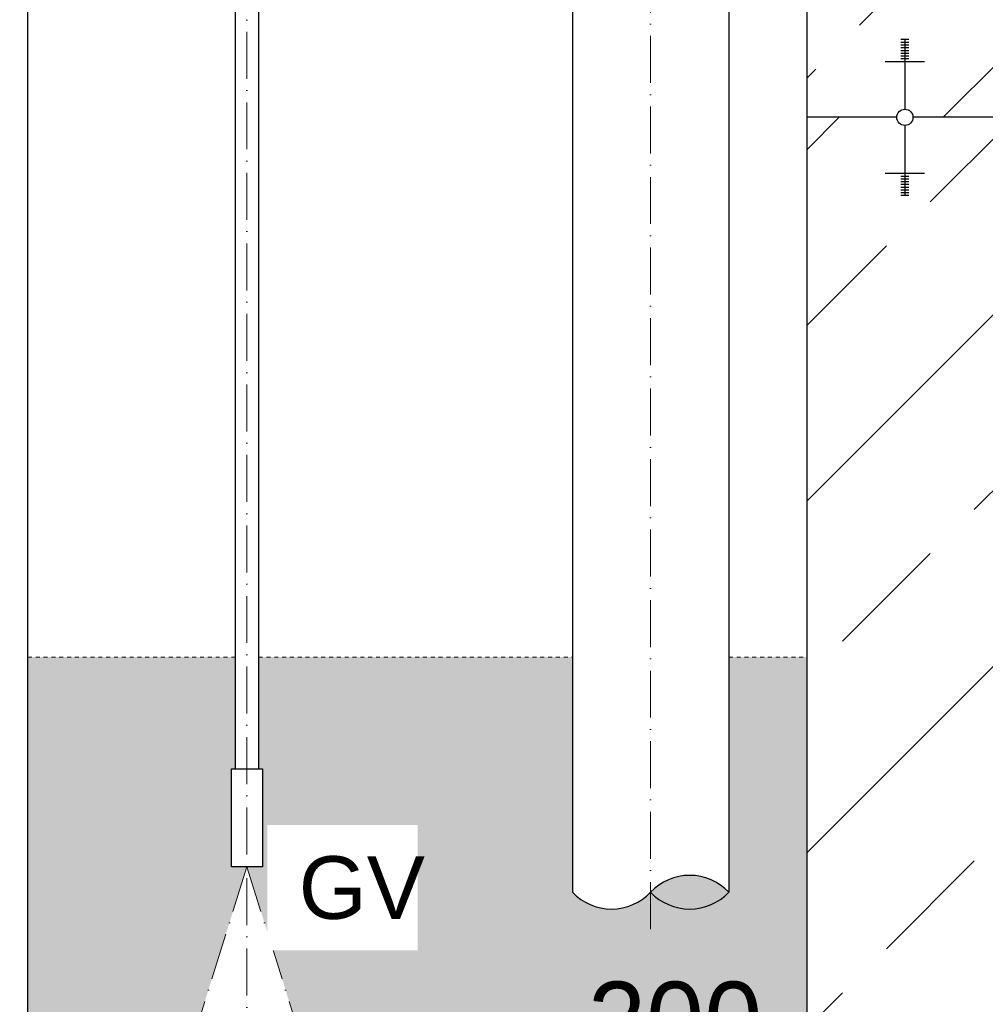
# Model space of a CAD drawing. Header units: millimetres. Extents: x -48448 to 452754, y -13941 to 17062.
# Tile 64 of 256: x 13677 to 14912, y -3214 to -1956. Entities that reach past the tile are written whole.
import ezdxf

# ---------------------------------------------------------------- set-up
doc = ezdxf.new("R2010")
doc.units = ezdxf.units.MM
doc.linetypes.add('ACAD_ISO10W100', pattern=[18, 12, -3, 0, -3])
doc.linetypes.add('JIS_02_1.0', pattern=[2, 1, -1])
doc.layers.add('Bemaßung', color=7, linetype='Continuous', lineweight=13)
doc.layers.add('Beschriftung', color=7, linetype='Continuous')
doc.layers.add('Detail Rohrdurchführung', color=7, linetype='Continuous')
doc.styles.add('LBB3.5M1000', font='isocp.shx', dxfattribs={"height": 3.5})
doc.dimstyles.new('DIN', dxfattribs={"dimtxt": 2.5, "dimasz": 2.5, "dimexe": 1.25, "dimexo": 0.625, "dimtad": 1, "dimtih": 1, "dimdec": 4, "dimdsep": 46, "dimlunit": 6, "dimtxsty": 'Standard', "dimcen": 2.5, "dimadec": 0, "dimazin": 0, "dimtfac": 1, "dimtdec": 4, "dimtmove": 0, "dimatfit": 3, "dimfxl": 0, "dimtvp": 1, "dimtolj": 1, "dimtzin": 0, "dimarcsym": 0})

# ---------------------------------------------------------------- blocks, each defined once
blk = doc.blocks.new('*D64')
at = {"layer": 'Bemaßung', "color": 0, "lineweight": -2, "transparency": 16777216}
for p, q in [((14483.88293021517, -3455.881262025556), (14483.88293021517, -3331.71847481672)), ((14683.88293021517, -3452.02325889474), (14683.88293021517, -3331.71847481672)), ((14533.88293021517, -3381.71847481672), (14633.88293021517, -3381.71847481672))]:
    blk.add_line(p, q, dxfattribs=at)
at = {"layer": 'Bemaßung', "color": 0, "transparency": 16777216}
for points in [[(14533.88293021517, -3373.385141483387), (14533.88293021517, -3390.051808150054), (14483.88293021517, -3381.71847481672)], [(14633.88293021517, -3373.385141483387), (14633.88293021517, -3390.051808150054), (14683.88293021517, -3381.71847481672)]]:
    blk.add_solid(points, dxfattribs=at)
at = {"layer": 'DEFPOINTS', "color": 0, "transparency": 16777216}
for p in [(14683.88293021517, -3381.71847481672), (14483.88293021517, -3505.881262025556), (14683.88293021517, -3502.02325889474)]:
    blk.add_point(p, dxfattribs=at)
at = {"layer": 'Bemaßung', "color": 0, "transparency": 16777216, "insert": (14515.14338658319, -3235.593920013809), "char_height": 100, "attachment_point": 5}
blk.add_mtext('\\A1;200', dxfattribs=at)

msp = doc.modelspace()

# ---------------------------------------------------------------- hatches: boundary and pattern name
h = msp.add_hatch()
h.set_pattern_fill('ANSI33', color=256, scale=50)
h.set_pattern_definition([(45, (-70561.62948107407, 44060.79804128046), (-224.5064030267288, 224.5064030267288), []), (45, (-70337.12298107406, 44060.79804128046), (-224.5064030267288, 224.5064030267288), [158.75, -79.375])])
h.paths.add_polyline_path([(14808.88293021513, -2009.080939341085), (14808.88293021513, -2005.561034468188), (14803.88293021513, -2005.561034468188), (14783.88293021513, -2009.080939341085)], flags=16)
edge = h.paths.add_edge_path()
edge.add_line((14933.88293021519, -791.0585736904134), (14683.88293021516, -791.0585736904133))
edge.add_line((14683.88293021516, -791.0585736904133), (14683.88293021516, -2080.574980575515))
edge.add_line((14683.88293021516, -2080.574980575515), (14798.53039790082, -2080.574980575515))
edge.add_arc((14808.88293021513, -2080.574980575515), 10.35253231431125, 0, 180, ccw=False)
edge.add_line((14819.23546252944, -2080.574980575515), (14933.8829302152, -2080.574980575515))
edge.add_line((14933.8829302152, -2080.574980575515), (14933.88293021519, -791.0585736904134))
h = msp.add_hatch()
h.set_pattern_fill('ANSI33', color=256, scale=50)
h.set_pattern_definition([(45, (-26299.61749887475, 0), (-224.5064030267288, 224.5064030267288), []), (45, (-26075.11099887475, 0), (-224.5064030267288, 224.5064030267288), [158.75, -79.375])])
h.paths.add_polyline_path([(15183.88293021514, -2152.069021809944), (15158.88293021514, -2152.069021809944), (15158.88293021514, -2155.588926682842), (15163.88293021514, -2155.588926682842)], flags=16)
h.paths.add_polyline_path([(14833.88293021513, -2152.069021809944), (14808.88293021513, -2152.069021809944), (14808.88293021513, -2155.588926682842), (14813.88293021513, -2155.588926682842)], flags=16)
h.paths.add_polyline_path([(14808.88293021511, -3698.708484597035), (14808.88293021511, -3695.188579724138), (14803.88293021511, -3695.188579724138), (14783.88293021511, -3698.708484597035)], flags=16)
h.paths.add_polyline_path([(15255.82466911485, -3905.36756811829), (14933.88293021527, -3905.36756811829), (14933.88293021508, -3770.202525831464), (14819.23546252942, -3770.202525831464, -1), (14798.5303979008, -3770.202525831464), (14683.88293021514, -3770.202525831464), (13883.88293021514, -3770.202525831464), (13883.88293021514, -3970.202525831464), (13383.88293021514, -3970.202525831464), (13383.88293021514, -3770.202525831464), (13269.23546252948, -3770.202525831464, -1), (13248.53039790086, -3770.202525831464), (13133.8829302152, -3770.202525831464), (13133.8829302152, -4270.202525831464), (14890.98971140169, -4270.202525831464)])
h.paths.add_polyline_path([(14808.88293021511, -3841.696567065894), (14808.88293021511, -3845.216471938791), (14813.88293021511, -3845.216471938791), (14833.88293021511, -3841.696567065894)], flags=16)
h.paths.add_polyline_path([(13283.88293021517, -3841.696567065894), (13258.88293021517, -3841.696567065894), (13258.88293021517, -3845.216471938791), (13263.88293021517, -3845.216471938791)], flags=16)
h.paths.add_polyline_path([(16024.2338346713, -3494.999753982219), (16493.22585296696, -3479.869458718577), (16486.58119211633, -3273.905672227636), (16017.58917382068, -3289.035967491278)], flags=25)
edge = h.paths.add_edge_path()
edge.add_line((16955.6852954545, -3872.577230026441), (16955.6852954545, -3578.115524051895))
edge.add_line((16955.6852954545, -3578.115524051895), (14683.88293021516, -3621.938627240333))
edge.add_line((14683.88293021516, -3621.938627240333), (14683.88293021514, -3770.202525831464))
edge.add_line((14683.88293021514, -3770.202525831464), (14798.5303979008, -3770.202525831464))
edge.add_arc((14808.88293021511, -3770.202525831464), 10.35253231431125, 0, 180, ccw=False)
edge.add_line((14819.23546252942, -3770.202525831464), (14933.88293021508, -3770.202525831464))
edge.add_line((14933.88293021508, -3770.202525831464), (14933.88293021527, -3905.36756811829))
edge.add_line((14933.88293021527, -3905.36756811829), (15255.82466911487, -3905.36756811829))
edge.add_line((15255.82466911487, -3905.36756811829), (16955.6852954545, -3872.577230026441))
edge = h.paths.add_edge_path()
edge.add_line((16955.6852954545, -3463.794260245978), (16955.68529545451, -2111.11509883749))
edge.add_line((16955.68529545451, -2111.11509883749), (15344.88293021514, -2030.574980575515))
edge.add_line((15344.88293021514, -2030.574980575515), (15344.88293021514, -2080.574980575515))
edge.add_line((15344.88293021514, -2080.574980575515), (15169.23546252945, -2080.574980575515))
edge.add_arc((15158.88293021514, -2080.574980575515), 10.35253231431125, -180, 0, ccw=False)
edge.add_line((15148.53039790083, -2080.574980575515), (14819.23546252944, -2080.574980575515))
edge.add_arc((14808.88293021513, -2080.574980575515), 10.35253231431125, -180, 0, ccw=False)
edge.add_line((14798.53039790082, -2080.574980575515), (14683.88293021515, -2080.574980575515))
edge.add_line((14683.88293021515, -2080.574980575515), (14683.88293021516, -3507.617363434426))
edge.add_line((14683.88293021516, -3507.617363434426), (16955.6852954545, -3463.794260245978))
h = msp.add_hatch(color=256)
h.dxf.hatch_style = 1
h.paths.add_polyline_path([(14483.88293021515, -3070.53505877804), (14483.88293021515, -3070.535199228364, 0.4305696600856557), (14583.88279735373, -3070.535129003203, 0.4305696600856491)])
at = {"layer": 'Bemaßung'}
h = msp.add_hatch(color=254, dxfattribs=at)
h.dxf.hatch_style = 1
edge = h.paths.add_edge_path()
edge.add_spline(control_points=[(13511.56042902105, -2770.202525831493), (13507.81351673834, -2845.546237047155), (13497.63938579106, -2920.81168649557), (13491.86428464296, -2996.052525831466)], knot_values=[395.3288283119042, 395.3288283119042, 395.3288283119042, 395.3288283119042, 621.4842521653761, 621.4842521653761, 621.4842521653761, 621.4842521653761], degree=3, periodic=0)
edge.add_line((13491.86428464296, -2996.052525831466), (13559.73293021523, -2996.052525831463))
edge.add_line((13559.73293021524, -2996.052525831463), (13559.73293021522, -2770.202525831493))
edge.add_line((13559.73293021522, -2770.202525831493), (13511.56042902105, -2770.202525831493))
edge = h.paths.add_edge_path()
edge.add_line((13645.56081709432, -2770.202525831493), (13608.03293021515, -2770.202525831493))
edge.add_line((13608.03293021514, -2770.202525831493), (13608.03293021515, -3577.830013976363))
edge.add_arc((13765.88293021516, -3715.041893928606), 209.150000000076, 125.12001380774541, 139.0010402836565, ccw=False)
edge.add_line((13645.56081709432, -3543.967899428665), (13645.56081709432, -2770.202525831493))
edge = h.paths.add_edge_path()
edge.add_line((13952.88293021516, -2770.202525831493), (13687.96081709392, -2770.202525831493))
edge.add_line((13687.96081709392, -2770.202525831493), (13687.9608170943, -3520.949475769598))
edge.add_arc((13765.88293021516, -3715.041893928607), 209.1500000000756, 90.00000000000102, 111.8739370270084, ccw=False)
edge.add_line((13765.88293021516, -3505.891893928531), (13797.88293021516, -3497.541893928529))
edge.add_line((13797.88293021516, -3497.541893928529), (13797.88293021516, -3453.041893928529))
edge.add_line((13797.88293021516, -3453.041893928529), (13817.88293021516, -3453.041893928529))
edge.add_line((13817.88293021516, -3453.041893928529), (13837.88293021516, -3453.041893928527))
edge.add_line((13837.88293021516, -3453.041893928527), (13967.88293021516, -3038.041893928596))
edge.add_line((13967.88293021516, -3038.041893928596), (13947.88293021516, -3038.041893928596))
edge.add_line((13947.88293021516, -3038.041893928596), (13947.88293021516, -2913.041893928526))
edge.add_line((13947.88293021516, -2913.041893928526), (13952.88293021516, -2913.041893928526))
edge.add_line((13952.88293021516, -2913.041893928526), (13952.88293021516, -2770.202525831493))
edge = h.paths.add_edge_path()
edge.add_line((14383.88293021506, -2770.202525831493), (13982.88293021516, -2770.202525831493))
edge.add_line((13982.88293021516, -2770.202525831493), (13982.88293021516, -2913.041893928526))
edge.add_line((13982.88293021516, -2913.041893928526), (13987.88293021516, -2913.041893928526))
edge.add_line((13987.88293021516, -2913.041893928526), (13987.88293021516, -3038.041893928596))
edge.add_line((13987.88293021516, -3038.041893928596), (13967.88293021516, -3038.041893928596))
edge.add_line((13967.88293021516, -3038.041893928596), (14097.88293021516, -3453.041893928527))
edge.add_line((14097.88293021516, -3453.041893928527), (14117.88293021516, -3453.041893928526))
edge.add_line((14117.88293021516, -3453.041893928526), (14137.88293021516, -3453.041893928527))
edge.add_line((14137.88293021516, -3453.041893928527), (14137.88293021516, -3497.541893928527))
edge.add_line((14137.88293021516, -3497.541893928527), (14169.88293021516, -3505.891893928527))
edge.add_line((14169.88293021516, -3505.891893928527), (14192.82272365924, -3505.891893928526))
edge.add_arc((14274.88293021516, -3563.041893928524), 99.99999999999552, 34.85489168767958, 145.1451083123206, ccw=False)
edge.add_line((14356.94313677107, -3505.891893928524), (14379.88293021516, -3505.891893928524))
edge.add_line((14379.88293021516, -3505.891893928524), (14411.88293021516, -3497.541893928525))
edge.add_line((14411.88293021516, -3497.541893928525), (14411.88293021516, -3453.041893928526))
edge.add_line((14411.88293021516, -3453.041893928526), (14431.88293021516, -3453.041893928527))
edge.add_line((14431.88293021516, -3453.041893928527), (14451.88293021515, -3453.041893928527))
edge.add_line((14451.88293021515, -3453.041893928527), (14451.88293021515, -3497.541893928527))
edge.add_line((14451.88293021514, -3497.541893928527), (14483.88293021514, -3505.881262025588))
edge.add_line((14483.88293021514, -3505.881262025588), (14683.88293021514, -3502.023258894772))
edge.add_line((14683.88293021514, -3502.023258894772), (14683.88293021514, -2770.202525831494))
edge.add_line((14683.88293021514, -2770.202525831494), (14583.88281354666, -2770.202525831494))
edge.add_line((14583.88281354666, -2770.202525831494), (14583.88279735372, -3070.535129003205))
edge.add_arc((14533.88283056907, -3023.236854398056), 68.8267641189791, 223.4094697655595, 316.5905302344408, ccw=False)
edge.add_arc((14433.88289699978, -3023.236854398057), 68.8267641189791, 223.409469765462, 316.5905302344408, ccw=False)
edge.add_line((14383.88293021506, -3070.535129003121), (14383.88293021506, -2770.202525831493))
edge = h.paths.add_edge_path()
edge.add_line((14683.88293021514, -3616.344522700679), (14483.88313522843, -3620.202521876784))
edge.add_line((14483.88313522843, -3620.202521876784), (14451.88293021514, -3628.541893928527))
edge.add_line((14451.88293021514, -3628.541893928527), (14451.88293021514, -3673.041893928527))
edge.add_line((14451.88293021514, -3673.041893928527), (14431.88293021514, -3673.041893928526))
edge.add_line((14431.88293021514, -3673.041893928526), (14411.88293021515, -3673.041893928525))
edge.add_line((14411.88293021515, -3673.041893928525), (14411.88293021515, -3628.541893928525))
edge.add_line((14411.88293021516, -3628.541893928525), (14379.88293021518, -3620.19189392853))
edge.add_line((14379.88293021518, -3620.19189392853), (14356.94313677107, -3620.191893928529))
edge.add_arc((14274.88293021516, -3563.041893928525), 99.99999999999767, 214.8548916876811, 325.14510831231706, ccw=False)
edge.add_line((14192.82272365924, -3620.191893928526), (14169.88293021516, -3620.191893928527))
edge.add_line((14169.88293021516, -3620.191893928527), (14137.88293021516, -3628.541893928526))
edge.add_line((14137.88293021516, -3628.541893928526), (14137.88293021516, -3673.041893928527))
edge.add_line((14137.88293021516, -3673.041893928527), (14117.88293021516, -3673.041893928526))
edge.add_line((14117.88293021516, -3673.041893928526), (14097.88293021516, -3673.041893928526))
edge.add_line((14097.88293021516, -3673.041893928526), (13979.38413614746, -3572.773683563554))
edge.add_line((13979.38413614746, -3572.773683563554), (13955.84509797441, -3573.227751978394))
edge.add_line((13955.84509797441, -3573.227751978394), (13837.88293021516, -3673.041893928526))
edge.add_line((13837.88293021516, -3673.041893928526), (13817.88293021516, -3673.041893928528))
edge.add_line((13817.88293021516, -3673.041893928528), (13797.88293021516, -3673.041893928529))
edge.add_line((13797.88293021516, -3673.041893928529), (13797.88293021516, -3628.541893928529))
edge.add_line((13797.88293021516, -3628.541893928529), (13765.88293021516, -3620.191893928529))
edge.add_arc((13765.88293021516, -3715.041893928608), 94.85000000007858, 90, 145.238239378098)
edge.add_line((13687.96081709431, -3660.961705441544), (13687.96081709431, -3693.202525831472))
edge.add_line((13687.96081709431, -3693.202525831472), (13694.76081709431, -3717.202525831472))
edge.add_line((13694.76081709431, -3717.202525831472), (13741.76081709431, -3717.202525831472))
edge.add_line((13741.76081709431, -3717.202525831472), (13741.76081709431, -3733.202525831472))
edge.add_line((13741.76081709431, -3733.202525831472), (13741.76081709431, -3749.202525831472))
edge.add_line((13741.76081709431, -3749.202525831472), (13694.76081709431, -3749.202525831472))
edge.add_line((13694.76081709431, -3749.202525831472), (13687.96081709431, -3773.202525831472))
edge.add_line((13687.96081709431, -3773.202525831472), (13690.91081709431, -3837.202525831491))
edge.add_line((13690.91081709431, -3837.202525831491), (13692.91081709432, -3837.202525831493))
edge.add_line((13692.91081709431, -3837.202525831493), (13692.91081709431, -3852.202525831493))
edge.add_line((13692.91081709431, -3852.202525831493), (13690.91081709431, -3852.202525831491))
edge.add_arc((13609.76081709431, -3852.20252583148), 81.14999999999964, 272.37472012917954, 359.999999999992, ccw=False)
edge.add_arc((13569.25264653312, -3909.202525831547), 50.04489358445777, 328.7480188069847, 331.2378843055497, ccw=False)
edge.add_line((13612.03572237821, -3935.165957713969), (13593.94472851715, -3935.165957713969))
edge.add_line((13593.94472851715, -3935.165957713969), (13593.94472851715, -3940.165957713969))
edge.add_line((13593.94472851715, -3940.165957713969), (13585.89645434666, -3970.202525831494))
edge.add_line((13585.89645434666, -3970.202525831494), (13883.88293021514, -3970.202525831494))
edge.add_line((13883.88293021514, -3970.202525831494), (13883.88293021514, -3770.202525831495))
edge.add_line((13883.88293021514, -3770.202525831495), (14683.88293021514, -3770.202525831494))
edge.add_line((14683.88293021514, -3770.202525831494), (14683.88293021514, -3616.344522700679))
h.paths.add_polyline_path([(13559.73293021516, -3411.04891868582), (13549.08849410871, -3417.194486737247), (13549.08849410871, -3428.586581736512), (13559.73293021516, -3428.586581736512)])
h.paths.add_polyline_path([(13781.83614062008, -3161.67392891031), (13932.94118836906, -3161.67392891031)], flags=16)
h.paths.add_polyline_path([(13435.58433363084, -2996.052525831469), (13435.58433363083, -2770.202525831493), (13383.88293021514, -2770.202525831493), (13383.88293021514, -2960.202525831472), (13389.88293021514, -2960.202525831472), (13389.88293021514, -2996.052525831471)])
h.paths.add_polyline_path([(13457.08433363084, -2770.202525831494), (13457.08433363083, -2996.052525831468), (13491.86428464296, -2996.052525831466), (13491.93216233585, -2995.170796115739), (13492.00043890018, -2994.289064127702), (13492.06911046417, -2993.407329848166), (13492.13817315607, -2992.525593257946), (13492.20762310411, -2991.643854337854), (13492.2774564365, -2990.762113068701), (13492.3476692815, -2989.880369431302), (13492.41825776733, -2988.998623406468), (13492.48921802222, -2988.116874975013), (13492.5605461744, -2987.235124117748), (13492.6322383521, -2986.353370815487), (13492.70429068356, -2985.471615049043), (13492.77669929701, -2984.589856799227), (13492.84946032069, -2983.708096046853), (13492.92256988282, -2982.826332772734), (13492.99602411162, -2981.944566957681), (13493.06981913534, -2981.062798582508), (13493.14395108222, -2980.181027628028), (13493.21841608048, -2979.299254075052), (13493.29321025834, -2978.417477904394), (13493.36832974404, -2977.535699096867), (13493.44377066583, -2976.653917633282), (13493.51952915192, -2975.772133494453), (13493.59560133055, -2974.890346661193), (13493.67198332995, -2974.008557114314), (13493.74867127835, -2973.126764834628), (13493.82566130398, -2972.244969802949), (13493.90294953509, -2971.363172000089), (13493.98053209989, -2970.48137140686), (13494.05840512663, -2969.599568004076), (13494.13656474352, -2968.71776177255), (13494.2150070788, -2967.835952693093), (13494.29372826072, -2966.954140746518), (13494.37272441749, -2966.072325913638), (13494.45199167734, -2965.190508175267), (13494.53152616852, -2964.308687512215), (13494.61132401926, -2963.426863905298), (13494.69138135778, -2962.545037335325), (13494.77169431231, -2961.663207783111), (13494.8522590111, -2960.781375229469), (13494.93307158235, -2959.89953965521), (13495.01412815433, -2959.017701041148), (13495.09542485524, -2958.135859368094), (13495.17695781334, -2957.254014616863), (13495.25872315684, -2956.372166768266), (13495.34071701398, -2955.490315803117), (13495.42293551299, -2954.608461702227), (13495.50537478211, -2953.72660444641), (13495.58803094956, -2952.844744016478), (13495.67090014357, -2951.962880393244), (13495.75397849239, -2951.08101355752), (13495.83726212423, -2950.19914349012), (13495.92074716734, -2949.317270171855), (13496.00442974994, -2948.43539358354), (13496.08830600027, -2947.553513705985), (13496.17237204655, -2946.671630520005), (13496.25662401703, -2945.789744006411), (13496.34105803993, -2944.907854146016), (13496.42567024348, -2944.025960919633), (13496.51045675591, -2943.144064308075), (13496.59541370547, -2942.262164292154), (13496.68053722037, -2941.380260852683), (13496.76582342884, -2940.498353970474), (13496.85126845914, -2939.616443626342), (13496.93686843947, -2938.734529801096), (13497.02261949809, -2937.852612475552), (13497.1085177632, -2936.970691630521), (13497.19455936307, -2936.088767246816), (13497.2807404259, -2935.20683930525), (13497.36705707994, -2934.324907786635), (13497.45350545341, -2933.442972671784), (13497.54008167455, -2932.561033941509), (13497.62678187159, -2931.679091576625), (13497.71360217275, -2930.797145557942), (13497.80053870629, -2929.915195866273), (13497.88758760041, -2929.033242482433), (13497.97474498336, -2928.151285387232), (13498.06200698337, -2927.269324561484), (13498.14936972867, -2926.387359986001), (13498.23682934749, -2925.505391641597), (13498.32438196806, -2924.623419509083), (13498.41202371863, -2923.741443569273), (13498.4997507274, -2922.859463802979), (13498.58755912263, -2921.977480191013), (13498.67544503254, -2921.095492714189), (13498.76340458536, -2920.213501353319), (13498.85143390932, -2919.331506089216), (13498.93952913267, -2918.449506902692), (13499.02768638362, -2917.567503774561), (13499.11590179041, -2916.685496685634), (13499.20417148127, -2915.803485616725), (13499.29249158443, -2914.921470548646), (13499.38085822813, -2914.039451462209), (13499.4692675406, -2913.157428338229), (13499.55771565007, -2912.275401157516), (13499.64619868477, -2911.393369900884), (13499.73471277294, -2910.511334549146), (13499.82325404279, -2909.629295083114), (13499.91181862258, -2908.747251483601), (13500.00040264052, -2907.865203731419), (13500.08900222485, -2906.983151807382), (13500.17761350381, -2906.101095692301), (13500.26623260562, -2905.21903536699), (13500.35485565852, -2904.336970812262), (13500.44347879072, -2903.454902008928), (13500.53209813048, -2902.572828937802), (13500.62070980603, -2901.690751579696), (13500.70930994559, -2900.808669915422), (13500.79789467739, -2899.926583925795), (13500.88646012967, -2899.044493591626), (13500.97500243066, -2898.162398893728), (13501.06351770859, -2897.280299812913), (13501.15200209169, -2896.398196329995), (13501.24045170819, -2895.516088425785), (13501.32886268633, -2894.633976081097), (13501.41723115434, -2893.751859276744), (13501.50555324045, -2892.869737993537), (13501.59382507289, -2891.987612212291), (13501.68204277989, -2891.105481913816), (13501.77020248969, -2890.223347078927), (13501.85830033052, -2889.341207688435), (13501.9463324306, -2888.459063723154), (13502.03429491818, -2887.576915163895), (13502.12218392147, -2886.694761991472), (13502.20999556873, -2885.812604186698), (13502.29772598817, -2884.930441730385), (13502.38537130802, -2884.048274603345), (13502.47292765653, -2883.166102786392), (13502.56039116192, -2882.283926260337), (13502.64775795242, -2881.401745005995), (13502.73502415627, -2880.519559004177), (13502.82218590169, -2879.637368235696), (13502.90923931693, -2878.755172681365), (13502.9961805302, -2877.872972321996), (13503.08300566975, -2876.990767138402), (13503.1697108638, -2876.108557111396), (13503.25629224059, -2875.226342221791), (13503.34274592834, -2874.344122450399), (13503.4290680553, -2873.461897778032), (13503.51525474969, -2872.579668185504), (13503.60130213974, -2871.697433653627), (13503.68720635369, -2870.815194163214), (13503.77296351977, -2869.932949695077), (13503.85856976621, -2869.05070023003), (13503.94402122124, -2868.168445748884), (13504.02931401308, -2867.286186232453), (13504.11444426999, -2866.403921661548), (13504.19940812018, -2865.521652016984), (13504.28420169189, -2864.639377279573), (13504.36882111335, -2863.757097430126), (13504.45326251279, -2862.874812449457), (13504.53752201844, -2861.99252231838), (13504.62159575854, -2861.110227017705), (13504.70547986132, -2860.227926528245), (13504.78917045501, -2859.345620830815), (13504.87266366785, -2858.463309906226), (13504.95595562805, -2857.580993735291), (13505.03904246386, -2856.698672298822), (13505.1219203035, -2855.816345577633), (13505.20458527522, -2854.934013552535), (13505.28703350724, -2854.051676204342), (13505.36926112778, -2853.169333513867), (13505.4512642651, -2852.286985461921), (13505.5330390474, -2851.404632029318), (13505.61458160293, -2850.52227319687), (13505.69588805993, -2849.63990894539), (13505.77695454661, -2848.757539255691), (13505.85777719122, -2847.875164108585), (13505.93835212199, -2846.992783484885), (13506.01867546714, -2846.110397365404), (13506.09874335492, -2845.228005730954), (13506.17855191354, -2844.345608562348), (13506.25809727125, -2843.463205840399), (13506.33737555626, -2842.580797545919), (13506.41638289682, -2841.698383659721), (13506.49511542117, -2840.815964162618), (13506.57356925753, -2839.933539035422), (13506.65174053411, -2839.051108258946), (13506.72962537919, -2838.168671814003), (13506.80721992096, -2837.286229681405), (13506.88452028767, -2836.403781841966), (13506.96152260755, -2835.521328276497), (13507.03822300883, -2834.638868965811), (13507.11461761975, -2833.756403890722), (13507.19070256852, -2832.873933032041), (13507.2664739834, -2831.991456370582), (13507.3419279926, -2831.108973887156), (13507.41706072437, -2830.226485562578), (13507.49186830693, -2829.343991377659), (13507.5663468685, -2828.461491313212), (13507.64049253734, -2827.57898535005), (13507.71430144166, -2826.696473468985), (13507.7877697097, -2825.813955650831), (13507.8608934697, -2824.9314318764), (13507.93366884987, -2824.048902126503), (13508.00609197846, -2823.166366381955), (13508.0781589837, -2822.283824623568), (13508.14986599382, -2821.401276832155), (13508.22120913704, -2820.518722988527), (13508.29218454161, -2819.636163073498), (13508.36278833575, -2818.753597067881), (13508.4330166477, -2817.871024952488), (13508.50286560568, -2816.988446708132), (13508.57233133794, -2816.105862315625), (13508.6414099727, -2815.223271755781), (13508.71009763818, -2814.340675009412), (13508.77839046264, -2813.45807205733), (13508.84628457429, -2812.575462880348), (13508.91377610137, -2811.69284745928), (13508.98086117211, -2810.810225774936), (13509.04753591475, -2809.927597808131), (13509.1137964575, -2809.044963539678), (13509.17963892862, -2808.162322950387), (13509.24505945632, -2807.279676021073), (13509.31005416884, -2806.397022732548), (13509.37461919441, -2805.514363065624), (13509.43875066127, -2804.631697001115), (13509.50244469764, -2803.749024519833), (13509.56569743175, -2802.86634560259), (13509.62850499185, -2801.983660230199), (13509.69086350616, -2801.100968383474), (13509.75276910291, -2800.218270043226), (13509.81421791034, -2799.335565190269), (13509.87520605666, -2798.452853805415), (13509.93572967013, -2797.570135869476), (13509.99578487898, -2796.687411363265), (13510.05536781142, -2795.804680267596), (13510.11447459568, -2794.92194256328), (13510.17310136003, -2794.039198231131), (13510.23124423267, -2793.156447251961), (13510.28889934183, -2792.273689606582), (13510.34606281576, -2791.390925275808), (13510.40273078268, -2790.508154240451), (13510.45889937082, -2789.625376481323), (13510.51456470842, -2788.742591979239), (13510.56972292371, -2787.859800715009), (13510.62437014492, -2786.977002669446), (13510.67850250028, -2786.094197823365), (13510.73211611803, -2785.211386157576), (13510.78520712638, -2784.328567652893), (13510.83777165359, -2783.445742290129), (13510.88980582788, -2782.562910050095), (13510.94130577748, -2781.680070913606), (13510.99226763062, -2780.797224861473), (13511.04268751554, -2779.914371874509), (13511.09256156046, -2779.031511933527), (13511.14188589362, -2778.148645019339), (13511.19065664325, -2777.265771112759), (13511.23886993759, -2776.382890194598), (13511.28652190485, -2775.50000224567), (13511.33360867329, -2774.617107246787), (13511.38012637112, -2773.734205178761), (13511.42607112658, -2772.851296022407), (13511.4714390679, -2771.968379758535), (13511.51622632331, -2771.08545636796), (13511.56042902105, -2770.202525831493)])
h.paths.add_polyline_path([(13457.08433363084, -3044.352525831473), (13457.08433363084, -3415.962647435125), (13464.82960825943, -3415.962647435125), (13464.82960825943, -3390.202525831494), (13493.94472851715, -3390.202525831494), (13494.13099060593, -3388.855039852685), (13494.31716568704, -3387.507552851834), (13494.50316675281, -3386.160063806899), (13494.68890679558, -3384.812571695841), (13494.87429880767, -3383.465075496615), (13495.05925578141, -3382.117574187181), (13495.24369070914, -3380.770066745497), (13495.42751658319, -3379.422552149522), (13495.61064639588, -3378.075029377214), (13495.79299313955, -3376.727497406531), (13495.97446980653, -3375.379955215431), (13496.15498938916, -3374.032401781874), (13496.33446487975, -3372.684836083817), (13496.51280927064, -3371.337257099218), (13496.68993555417, -3369.989663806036), (13496.86575672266, -3368.64205518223), (13497.04018576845, -3367.294430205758), (13497.21313568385, -3365.946787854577), (13497.38451946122, -3364.599127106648), (13497.55425009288, -3363.251446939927), (13497.72224057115, -3361.903746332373), (13497.88840388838, -3360.556024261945), (13498.05265303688, -3359.2082797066), (13498.21490100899, -3357.860511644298), (13498.37506079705, -3356.512719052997), (13498.53304539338, -3355.164900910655), (13498.68876779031, -3353.817056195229), (13498.84214098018, -3352.46918388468), (13498.99307795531, -3351.121282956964), (13499.14149170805, -3349.773352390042), (13499.28729523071, -3348.425391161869), (13499.43040151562, -3347.077398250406), (13499.57072355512, -3345.729372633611), (13499.70817434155, -3344.381313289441), (13499.84266686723, -3343.033219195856), (13499.97411412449, -3341.685089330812), (13500.10242910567, -3340.336922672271), (13500.22752480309, -3338.988718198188), (13500.34931420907, -3337.640474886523), (13500.46771031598, -3336.292191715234), (13500.58262611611, -3334.943867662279), (13500.69397460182, -3333.595501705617), (13500.80166876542, -3332.247092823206), (13500.90562159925, -3330.898639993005), (13501.00574609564, -3329.550142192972), (13501.10195524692, -3328.201598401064), (13501.19416204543, -3326.853007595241), (13501.28227948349, -3325.504368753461), (13501.36622055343, -3324.155680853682), (13501.44589824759, -3322.806942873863), (13501.5212255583, -3321.458153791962), (13501.59211547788, -3320.109312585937), (13501.65848099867, -3318.760418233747), (13501.72023511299, -3317.41146971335), (13501.77729081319, -3316.062466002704), (13501.82956109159, -3314.713406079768), (13501.87695894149, -3313.36428892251), (13501.91942495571, -3312.015113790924), (13501.95699948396, -3310.665880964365), (13501.9897454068, -3309.316590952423), (13502.01772560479, -3307.967244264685), (13502.0410029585, -3306.617841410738), (13502.0596403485, -3305.268382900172), (13502.07370065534, -3303.918869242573), (13502.08324675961, -3302.56930094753), (13502.08834154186, -3301.219678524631), (13502.08904788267, -3299.870002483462), (13502.0854286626, -3298.520273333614), (13502.07754676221, -3297.170491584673), (13502.06546506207, -3295.820657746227), (13502.04924644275, -3294.470772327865), (13502.02895378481, -3293.120835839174), (13502.00464996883, -3291.770848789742), (13501.97639787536, -3290.420811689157), (13501.94426038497, -3289.070725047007), (13501.90830037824, -3287.72058937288), (13501.86858073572, -3286.370405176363), (13501.82516433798, -3285.020172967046), (13501.7781140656, -3283.669893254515), (13501.72749279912, -3282.319566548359), (13501.67336341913, -3280.969193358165), (13501.61578880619, -3279.618774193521), (13501.55483184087, -3278.268309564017), (13501.49055540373, -3276.917799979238), (13501.42302237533, -3275.567245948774), (13501.35229563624, -3274.216647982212), (13501.27843806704, -3272.86600658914), (13501.20151254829, -3271.515322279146), (13501.12158196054, -3270.164595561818), (13501.03870918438, -3268.813826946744), (13500.95295710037, -3267.463016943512), (13500.86438858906, -3266.112166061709), (13500.77306653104, -3264.761274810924), (13500.67905380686, -3263.410343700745), (13500.58241329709, -3262.059373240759), (13500.4832078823, -3260.708363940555), (13500.38150044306, -3259.35731630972), (13500.27735385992, -3258.006230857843), (13500.17083101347, -3256.65510809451), (13500.06199478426, -3255.303948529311), (13499.95090805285, -3253.952752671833), (13499.83763369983, -3252.601521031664), (13499.72223460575, -3251.250254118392), (13499.60477365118, -3249.898952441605), (13499.48531371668, -3248.54761651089), (13499.36391768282, -3247.196246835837), (13499.24064843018, -3245.844843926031), (13499.1155688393, -3244.493408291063), (13498.98874179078, -3243.141940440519), (13498.86023016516, -3241.790440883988), (13498.73009684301, -3240.438910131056), (13498.59840470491, -3239.087348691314), (13498.46521663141, -3237.735757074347), (13498.33059550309, -3236.384135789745), (13498.1946042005, -3235.032485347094), (13498.05730560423, -3233.680806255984), (13497.91876259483, -3232.329099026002), (13497.77903805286, -3230.977364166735), (13497.6381948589, -3229.625602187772), (13497.49629589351, -3228.273813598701), (13497.35340403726, -3226.921998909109), (13497.20958217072, -3225.570158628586), (13497.06489317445, -3224.218293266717), (13496.91939992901, -3222.866403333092), (13496.77316531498, -3221.514489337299), (13496.62625221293, -3220.162551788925), (13496.4787235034, -3218.810591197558), (13496.33064206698, -3217.458608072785), (13496.18207078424, -3216.106602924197), (13496.03307253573, -3214.754576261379), (13495.88371020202, -3213.40252859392), (13495.73404666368, -3212.050460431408), (13495.58414480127, -3210.698372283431), (13495.43406749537, -3209.346264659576), (13495.28387762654, -3207.994138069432), (13495.13363807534, -3206.641993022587), (13494.98341172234, -3205.289830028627), (13494.83326144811, -3203.937649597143), (13494.68325013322, -3202.585452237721), (13494.53344065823, -3201.233238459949), (13494.38389590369, -3199.881008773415), (13494.2346787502, -3198.528763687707), (13494.08585207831, -3197.176503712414), (13493.93747876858, -3195.824229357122), (13493.78962170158, -3194.471941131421), (13493.64234375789, -3193.119639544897), (13493.49570781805, -3191.767325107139), (13493.34977676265, -3190.414998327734), (13493.20461347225, -3189.062659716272), (13493.06028082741, -3187.710309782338), (13492.91684170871, -3186.357949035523), (13492.7743589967, -3185.005577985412), (13492.63289557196, -3183.653197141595), (13492.49251431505, -3182.300807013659), (13492.35327810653, -3180.948408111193), (13492.21524982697, -3179.596000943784), (13492.07849235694, -3178.243586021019), (13491.94306857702, -3176.891163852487), (13491.80904136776, -3175.538734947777), (13491.67647360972, -3174.186299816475), (13491.54542818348, -3172.83385896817), (13491.41596796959, -3171.48141291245), (13491.28815584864, -3170.128962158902), (13491.16205470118, -3168.776507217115), (13491.03772740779, -3167.424048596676), (13490.91523684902, -3166.071586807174), (13490.79464590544, -3164.719122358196), (13490.67601745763, -3163.36665575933), (13490.55941438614, -3162.014187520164), (13490.44489957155, -3160.661718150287), (13490.33253589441, -3159.309248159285), (13490.2223862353, -3157.956778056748), (13490.11451347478, -3156.604308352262), (13490.00898049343, -3155.251839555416), (13489.90585017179, -3153.899372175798), (13489.80518539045, -3152.546906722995), (13489.70704720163, -3151.194443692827), (13489.61145875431, -3149.841983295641), (13489.51840746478, -3148.489525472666), (13489.42787935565, -3147.137070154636), (13489.33986044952, -3145.784617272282), (13489.254336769, -3144.432166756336), (13489.17129433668, -3143.07971853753), (13489.09071917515, -3141.727272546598), (13489.01259730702, -3140.37482871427), (13488.9369147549, -3139.02238697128), (13488.86365754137, -3137.669947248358), (13488.79281168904, -3136.317509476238), (13488.72436322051, -3134.965073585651), (13488.65829815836, -3133.612639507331), (13488.59460252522, -3132.260207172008), (13488.53326234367, -3130.907776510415), (13488.47426363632, -3129.555347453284), (13488.41759242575, -3128.202919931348), (13488.36323473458, -3126.850493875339), (13488.3111765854, -3125.498069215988), (13488.26140400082, -3124.145645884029), (13488.21390300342, -3122.793223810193), (13488.16865961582, -3121.440802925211), (13488.12565986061, -3120.088383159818), (13488.08488976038, -3118.735964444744), (13488.04633533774, -3117.383546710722), (13488.00998261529, -3116.031129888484), (13487.97581761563, -3114.678713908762), (13487.94382636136, -3113.326298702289), (13487.91399487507, -3111.973884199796), (13487.88630917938, -3110.621470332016), (13487.86075529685, -3109.269057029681), (13487.83731925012, -3107.916644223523), (13487.81598706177, -3106.564231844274), (13487.79674475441, -3105.211819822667), (13487.77957835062, -3103.859408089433), (13487.76447387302, -3102.506996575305), (13487.7514173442, -3101.154585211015), (13487.74039478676, -3099.802173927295), (13487.73139222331, -3098.449762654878), (13487.72439567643, -3097.097351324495), (13487.71939116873, -3095.744939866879), (13487.71636472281, -3094.392528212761), (13487.71530236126, -3093.040116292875), (13487.71619010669, -3091.687704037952), (13487.7190139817, -3090.335291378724), (13487.72376000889, -3088.982878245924), (13487.73041421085, -3087.630464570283), (13487.73896261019, -3086.278050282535), (13487.7493912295, -3084.92563531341), (13487.76168609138, -3083.573219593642), (13487.77583321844, -3082.220803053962), (13487.79181863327, -3080.868385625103), (13487.80962835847, -3079.515967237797), (13487.82924841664, -3078.163547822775), (13487.85066483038, -3076.811127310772), (13487.87386362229, -3075.458705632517), (13487.89883081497, -3074.106282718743), (13487.92555243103, -3072.753858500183), (13487.95401449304, -3071.401432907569), (13487.98420302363, -3070.049005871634), (13488.01610404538, -3068.696577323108), (13488.0497035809, -3067.344147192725), (13488.08498765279, -3065.991715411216), (13488.12194228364, -3064.639281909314), (13488.16055349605, -3063.286846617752), (13488.20080731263, -3061.934409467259), (13488.24268975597, -3060.581970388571), (13488.28618684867, -3059.229529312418), (13488.33128461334, -3057.877086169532), (13488.37796907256, -3056.524640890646), (13488.42622624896, -3055.172193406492), (13488.47604216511, -3053.819743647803), (13488.52740284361, -3052.467291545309), (13488.58029430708, -3051.114837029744), (13488.63470257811, -3049.76238003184), (13488.69061367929, -3048.409920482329), (13488.74801363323, -3047.057458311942), (13488.80688846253, -3045.704993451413), (13488.86722418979, -3044.352525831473)])
h.paths.add_polyline_path([(13435.58433363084, -3428.586581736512), (13435.58433363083, -3415.337364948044), (13390.56850614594, -3389.347464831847), (13394.76170372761, -3382.084633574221), (13435.58433363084, -3405.653589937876), (13435.58433363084, -3044.352525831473), (13389.88293021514, -3044.352525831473), (13389.88293021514, -3080.202525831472), (13383.88293021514, -3080.202525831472), (13383.88293021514, -3970.202525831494), (13401.99300268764, -3970.202525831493), (13393.94472851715, -3940.165957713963), (13393.94472851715, -3850.133497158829), (13411.99300268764, -3820.096929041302), (13411.99300268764, -3761.586707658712), (13403.94472851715, -3731.550139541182), (13393.94472851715, -3721.550139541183), (13393.94472851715, -3476.13118529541), (13403.94472851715, -3466.13118529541), (13406.97568565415, -3466.13118529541), (13406.97568565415, -3453.807456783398), (13412.55297389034, -3453.807456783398), (13412.55297389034, -3428.586581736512)])

# ---------------------------------------------------------------- linework, layer by layer
at = {"linetype": 'ACAD_ISO10W100', "lineweight": 18, "ltscale": 5}
for p, q in [((13967.88293021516, -3563.041893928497), (13967.88293021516, -791.0585736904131)), ((14483.88293021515, -3117.833403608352), (14483.88293021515, -791.0585736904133)), ((13967.88293021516, -3038.041893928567), (13837.88293021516, -3453.041893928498)), ((13967.88293021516, -3038.041893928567), (14097.88293021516, -3453.041893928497))]:
    msp.add_line(p, q, dxfattribs=at)
for p, q in [((14683.88293021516, -3507.617363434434), (14683.88293021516, -791.0585736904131)), ((14383.88293021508, -1451.564081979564), (14383.88293021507, -3070.535129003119)), ((14583.8828846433, -1451.564081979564), (14583.88279735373, -3070.535129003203)), ((14803.88293021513, -1980.921700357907), (14813.88293021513, -1980.921700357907)), ((14803.88293021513, -1984.441605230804), (14813.88293021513, -1984.441605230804)), ((14808.88293021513, -1980.574980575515), (14808.88293021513, -2070.222448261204)), ((14803.88293021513, -1987.961510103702), (14813.88293021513, -1987.961510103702)), ((14803.88293021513, -1991.481414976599), (14813.88293021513, -1991.481414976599)), ((14803.88293021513, -1995.001319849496), (14813.88293021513, -1995.001319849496)), ((14803.88293021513, -1998.521224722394), (14813.88293021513, -1998.521224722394)), ((14783.88293021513, -2009.080939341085), (14833.88293021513, -2009.080939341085)), ((14803.88293021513, -2002.041129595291), (14813.88293021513, -2002.041129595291)), ((14803.88293021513, -2005.561034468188), (14813.88293021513, -2005.561034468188)), ((14798.53039790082, -2080.574980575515), (14683.88293021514, -2080.574980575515)), ((14933.8829302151, -2080.574980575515), (14819.23546252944, -2080.574980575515)), ((14808.88293021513, -2090.927512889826), (14808.88293021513, -2180.574980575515)), ((14783.88293021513, -2152.069021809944), (14833.88293021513, -2152.069021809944)), ((14803.88293021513, -2155.588926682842), (14813.88293021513, -2155.588926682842)), ((14803.88293021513, -2159.108831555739), (14813.88293021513, -2159.108831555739)), ((14803.88293021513, -2162.628736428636), (14813.88293021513, -2162.628736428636)), ((14803.88293021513, -2166.148641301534), (14813.88293021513, -2166.148641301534)), ((14803.88293021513, -2169.668546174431), (14813.88293021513, -2169.668546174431)), ((14803.88293021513, -2173.188451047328), (14813.88293021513, -2173.188451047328)), ((14803.88293021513, -2176.708355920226), (14813.88293021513, -2176.708355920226)), ((14803.88293021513, -2180.228260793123), (14813.88293021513, -2180.228260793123))]:
    msp.add_line(p, q)
at = {"linetype": 'JIS_02_1.0', "lineweight": 5, "ltscale": 5}
for p, q in [((13687.96081709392, -2770.202525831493), (13952.88293021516, -2770.202525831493)), ((13982.88293021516, -2770.202525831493), (14383.88293021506, -2770.202525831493)), ((14583.88281354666, -2770.202525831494), (14683.88293021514, -2770.202525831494))]:
    msp.add_line(p, q, dxfattribs=at)
for points in [[(13687.9608170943, -3520.949475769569), (13687.96081709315, -1212.478094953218)], [(13952.88293021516, -1391.869525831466), (13952.88293021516, -2913.041893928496)], [(13982.88293021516, -2913.041893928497), (13982.88293021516, -1391.869525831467)]]:
    msp.add_lwpolyline(points)
msp.add_circle((14808.88293021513, -2080.574980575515), 10.35253231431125)
at = {"linetype": 'Continuous', "ltscale": 10}
for centre, start, end in [((14533.88283056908, -3117.833403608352), 43.40946976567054, 136.5904497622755), ((14433.88289699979, -3023.236854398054), 223.4094697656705, 316.5906107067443), ((14533.88283056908, -3023.236854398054), 223.4095502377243, 316.5905302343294)]:
    msp.add_arc(centre, 68.82676411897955, start, end, dxfattribs=at)

# ---------------------------------------------------------------- dimensions: what is measured, and where the dimension line sits
at = {"layer": 'Bemaßung'}
dim = msp.add_linear_dim(base=(14683.88293021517, -3381.71847481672), p1=(14483.88293021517, -3505.881262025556), p2=(14683.88293021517, -3502.02325889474), dimstyle='DIN', override={"dimscale": 100, "dimtxt": 1, "dimasz": 0.5, "dimexe": 0.5, "dimexo": 0.5, "dimgap": 0.5, "dimtih": 0, "dimdec": 2, "dimsah": 1, "dimtmove": 2}, dxfattribs=at)
dim.commit()
dim.dimension.update_dxf_attribs({"geometry": '*D64', "text_midpoint": (14515.14338658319, -3235.593920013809), "dimtype": 160})

# ---------------------------------------------------------------- next in the draw order: texts
at = {"layer": 'Beschriftung', "insert": (14034.02014698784, -3024.623225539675), "char_height": 80, "width": 111.9584504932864, "attachment_point": 1, "style": 'LBB3.5M1000', "bg_fill": 2}
msp.add_mtext('{\\fArial|b0|i0|c0|p34;GV}', dxfattribs=at)

# ---------------------------------------------------------------- next in the draw order: linework, layer by layer
msp.add_lwpolyline([(13948.0300137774, -2913.041893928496), (13987.73584665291, -2913.041893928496), (13987.73584665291, -3038.041893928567), (13948.0300137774, -3038.041893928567)], close=True)

# ---------------------------------------------------------------- next in the draw order: texts
at = {"layer": 'Detail Rohrdurchführung', "insert": (-4256.998572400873, -2212.155982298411), "char_height": 150, "width": 3525.832137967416, "attachment_point": 1, "style": 'LBB3.5M1000', "bg_fill": 2}
msp.add_mtext('\\pi352.65;{\\fArial|b1|i0|c0|p34;DETAIL PIPE PENETRATION\\P\\pi148.57;\\fArial|b1|i1|c0|p34;DETAIL ROHRDURCHFÜHRUNG}', dxfattribs=at)

# ---------------------------------------------------------------- next in the draw order: texts
at = {"layer": 'Beschriftung', "insert": (-9487.418363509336, -1966.452537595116), "char_height": 150, "width": 1682.946359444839, "attachment_point": 1, "style": 'LBB3.5M1000', "bg_fill": 2}
msp.add_mtext('\\pi179.16;{\\fArial|b1|i0|c0|p34;FILLING PIPE\\L\\P\\pi267.41;\\fArial|b1|i1|c0|p34;\\lFÜLLROHR}', dxfattribs=at)

# ---------------------------------------------------------------- next in the draw order: texts
at = {"layer": 'Detail Rohrdurchführung', "insert": (-33393.50302769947, -2212.155982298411), "char_height": 150, "width": 3525.832137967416, "attachment_point": 1, "style": 'LBB3.5M1000', "bg_fill": 2}
msp.add_mtext('\\pi352.65;{\\fArial|b1|i0|c0|p34;DETAIL PIPE PENETRATION\\P\\pi148.57;\\fArial|b1|i1|c0|p34;DETAIL ROHRDURCHFÜHRUNG}', dxfattribs=at)

doc.saveas('drawing.dxf')
